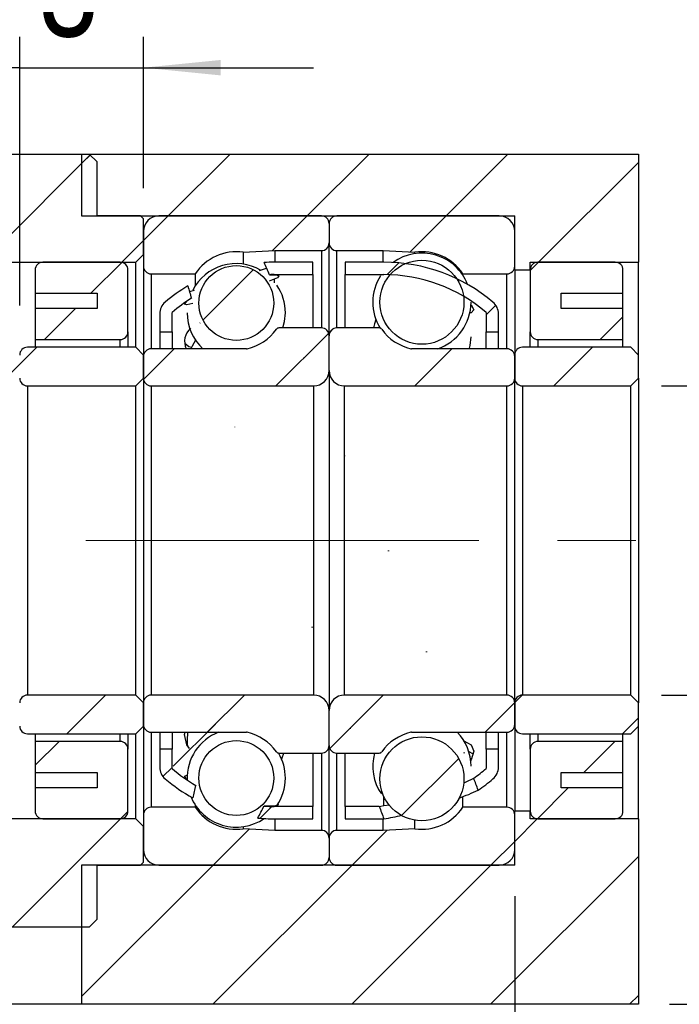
# Model space of a CAD drawing. Header units: millimetres. Extents: x 25 to 270, y 10 to 201.
# Tile 5 of 8: x 231 to 252, y 35 to 67. Entities that reach past the tile are written whole.
import ezdxf

# ---------------------------------------------------------------- set-up
doc = ezdxf.new("R2010")
doc.units = ezdxf.units.MM
doc.linetypes.add('CENTERX2', pattern=[20.32, 12.7, -2.54, 2.54, -2.54])
doc.layers.add('FORMAT', color=7, linetype='Continuous')
doc.styles.add('SLDTEXTSTYLE0', font='TXT', dxfattribs={"width": 0.75})
doc.dimstyles.new('SLDDIMSTYLE3', dxfattribs={"dimtxt": 3.5, "dimasz": 2.5, "dimexe": 0, "dimexo": 0.0625, "dimgap": 0.875, "dimtad": 1, "dimlfac": 2, "dimrnd": 1e-09, "dimzin": 12, "dimdsep": 46, "dimtxsty": 'SLDTEXTSTYLE0', "dimsah": 1, "dimcen": 0.09, "dimadec": 0, "dimazin": 3, "dimtfac": 1, "dimtofl": 0, "dimtmove": 0, "dimatfit": 3, "dimfxl": 0, "dimfrac": 2, "dimtolj": 1, "dimtzin": 12, "dimarcsym": 0})
doc.dimstyles.new('SLDDIMSTYLE5', dxfattribs={"dimtxt": 3.5, "dimasz": 2.5, "dimexe": 0, "dimexo": 0.0625, "dimgap": 0.875, "dimtad": 1, "dimlfac": 2, "dimrnd": 1e-09, "dimzin": 12, "dimdsep": 46, "dimtxsty": 'SLDTEXTSTYLE0', "dimsah": 1, "dimcen": 0.09, "dimadec": 0, "dimazin": 3, "dimtfac": 1, "dimtmove": 0, "dimatfit": 0, "dimfxl": 0, "dimfrac": 2, "dimtolj": 1, "dimtzin": 12, "dimarcsym": 0})
doc.dimstyles.new('SLDDIMSTYLE7', dxfattribs={"dimtxt": 3.5, "dimasz": 2.5, "dimexe": 0, "dimexo": 0.0625, "dimgap": 0.875, "dimtad": 1, "dimlfac": 2, "dimrnd": 1e-09, "dimzin": 12, "dimdsep": 46, "dimtxsty": 'SLDTEXTSTYLE0', "dimsah": 1, "dimcen": 0.09, "dimadec": 0, "dimazin": 3, "dimtol": 1, "dimtp": 0.02, "dimtm": 0.02, "dimtfac": 1, "dimtmove": 0, "dimatfit": 0, "dimfxl": 0, "dimfrac": 2, "dimtolj": 1, "dimarcsym": 0})

# ---------------------------------------------------------------- blocks, each defined once
blk = doc.blocks.new('_D_14')
at = {"layer": 'FORMAT', "color": 7}
for p, q in [((231.074, 57.86), (231.074, 66.552)), ((235.074, 61.66), (235.074, 66.552)), ((231.074, 65.552), (225.574, 65.552)), ((231.074, 65.552), (235.074, 65.552)), ((235.074, 65.552), (240.574, 65.552))]:
    blk.add_line(p, q, dxfattribs=at)
for points in [[(231.074, 65.552), (228.574, 65.802), (228.574, 65.302)], [(235.074, 65.552), (237.574, 65.302), (237.574, 65.802)]]:
    blk.add_solid(points, dxfattribs=at)
at = {"layer": 'FORMAT', "color": 7, "insert": (231.671, 70.064), "char_height": 3.5, "attachment_point": 1, "style": 'SLDTEXTSTYLE0'}
blk.add_mtext('8', dxfattribs=at)
blk = doc.blocks.new('_D_15')
at = {"layer": 'FORMAT', "color": 7}
for p, q in [((247.074, 38.76), (247.074, 28.858)), ((251.074, 34.26), (251.074, 28.858)), ((247.074, 29.858), (241.574, 29.858)), ((247.074, 29.858), (251.074, 29.858)), ((251.074, 29.858), (255.59, 29.858))]:
    blk.add_line(p, q, dxfattribs=at)
for points in [[(247.074, 29.858), (244.574, 30.108), (244.574, 29.608)], [(251.074, 29.858), (253.574, 29.608), (253.574, 30.108)]]:
    blk.add_solid(points, dxfattribs=at)
at = {"layer": 'FORMAT', "color": 7, "insert": (253.003, 34.37), "char_height": 3.5, "attachment_point": 1, "style": 'SLDTEXTSTYLE0'}
blk.add_mtext('8', dxfattribs=at)
blk = doc.blocks.new('_D_16')
at = {"layer": 'FORMAT', "color": 7}
for p, q in [((225.574, 40.76), (225.574, 28.858)), ((247.074, 38.76), (247.074, 28.858)), ((225.574, 29.858), (247.074, 29.858))]:
    blk.add_line(p, q, dxfattribs=at)
for points in [[(225.574, 29.858), (228.074, 29.608), (228.074, 30.108)], [(247.074, 29.858), (244.574, 30.108), (244.574, 29.608)]]:
    blk.add_solid(points, dxfattribs=at)
at = {"layer": 'FORMAT', "color": 7, "char_height": 3.5, "attachment_point": 1, "style": 'SLDTEXTSTYLE0'}
for s, insert in [('(', (230.941, 34.37)), (')', (237.834, 34.37)), ('43', (232.662, 34.37))]:
    blk.add_mtext(s, dxfattribs=dict(at, insert=insert))
blk = doc.blocks.new('_D_18')
at = {"layer": 'FORMAT', "color": 7}
for p, q in [((257.864, 55.26), (257.864, 66.478)), ((251.824, 55.26), (258.864, 55.26)), ((257.864, 55.26), (257.864, 45.26)), ((251.824, 45.26), (258.864, 45.26))]:
    blk.add_line(p, q, dxfattribs=at)
for points in [[(257.864, 55.26), (257.614, 52.76), (258.114, 52.76)], [(257.864, 45.26), (258.114, 47.76), (257.614, 47.76)]]:
    blk.add_solid(points, dxfattribs=at)
at = {"layer": 'FORMAT', "color": 7, "char_height": 3.5, "attachment_point": 1, "rotation": 90, "style": 'SLDTEXTSTYLE0'}
for s, insert in [('20', (253.299, 61.305)), ('%%c', (253.352, 56.027))]:
    blk.add_mtext(s, dxfattribs=dict(at, insert=insert))
blk = doc.blocks.new('_D_19')
at = {"layer": 'FORMAT', "color": 7}
for p, q in [((264.987, 50.26), (264.987, 55.76)), ((252.894, 50.26), (265.987, 50.26)), ((264.987, 50.26), (264.987, 35.26)), ((252.074, 35.26), (265.987, 35.26)), ((264.987, 35.26), (264.987, 29.76))]:
    blk.add_line(p, q, dxfattribs=at)
for points in [[(264.987, 50.26), (265.237, 52.76), (264.737, 52.76)], [(264.987, 35.26), (264.737, 32.76), (265.237, 32.76)]]:
    blk.add_solid(points, dxfattribs=at)
at = {"layer": 'FORMAT', "color": 7, "char_height": 3.5, "attachment_point": 1, "rotation": 90, "style": 'SLDTEXTSTYLE0'}
for s, insert in [('±0.02', (260.475, 39.278)), ('30', (260.475, 32.794))]:
    blk.add_mtext(s, dxfattribs=dict(at, insert=insert))

msp = doc.modelspace()

# ---------------------------------------------------------------- hatches: boundary and pattern name
at = {"layer": 'FORMAT', "linetype": 'Continuous', "lineweight": 18}
h = msp.add_hatch(dxfattribs=at)
h.set_pattern_fill('ANSI31', color=256, style=0)
h.paths.add_polyline_path([(230.22432356, 62.75974621), (229.97432356, 62.50974621), (229.97432356, 59.50974621), (230.22432356, 59.25974621), (234.82432356, 59.25974621), (235.07432356, 59.50974621), (235.07432356, 60.65974621), (234.97432356, 60.75974621), (233.57432356, 60.75974621), (233.57432356, 62.50974621), (233.32432356, 62.75974621)], flags=0)
h = msp.add_hatch(dxfattribs=at)
h.set_pattern_fill('ANSI31', color=256, style=0)
h.paths.add_polyline_path([(251.07432356, 62.75974621), (233.07432356, 62.75974621), (233.07432356, 60.75974621), (247.07432356, 60.75974621), (247.07432356, 59.00974621), (247.57432356, 59.00974621), (247.57432356, 59.25974621), (251.07432356, 59.25974621)], flags=0)
h = msp.add_hatch(dxfattribs=at)
h.set_pattern_fill('ANSI31', color=256, style=0)
edge = h.paths.add_edge_path(flags=0)
edge.add_line((241.07432356, 59.88474621), (241.07432356, 60.50974621))
edge.add_arc((240.82432356, 60.50974621), 0.25, 0, 90)
edge.add_line((240.82432356, 60.75974621), (235.57432356, 60.75974621))
edge.add_arc((235.57432356, 60.25974621), 0.5, 90, 180)
edge.add_line((235.07432356, 60.25974621), (235.07432356, 59.13474621))
edge.add_arc((235.32432356, 59.13474621), 0.25, 180, 270)
edge.add_line((235.32432356, 58.88474621), (236.74973636, 58.88474621))
edge.add_arc((238.07432356, 58.00974621), 1.5875, 81.816129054, 146.551920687, ccw=False)
edge.add_line((238.30030467, 59.58107966), (239.32432356, 59.63474621))
edge.add_line((239.32432356, 59.63474621), (240.82432356, 59.63474621))
edge.add_arc((240.82432356, 59.88474621), 0.25, 270, 360)
h = msp.add_hatch(dxfattribs=at)
h.set_pattern_fill('ANSI31', color=256, style=0)
edge = h.paths.add_edge_path(flags=0)
edge.add_line((246.57432356, 60.75974621), (241.32432356, 60.75974621))
edge.add_arc((241.32432356, 60.50974621), 0.25, 90, 180)
edge.add_line((241.07432356, 60.50974621), (241.07432356, 59.88474621))
edge.add_arc((241.32432356, 59.88474621), 0.25, 180, 270)
edge.add_line((241.32432356, 59.63474621), (242.82432356, 59.63474621))
edge.add_line((242.82432356, 59.63474621), (243.84834246, 59.58107966))
edge.add_arc((244.07432356, 58.00974621), 1.5875, 33.448079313, 98.183870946, ccw=False)
edge.add_line((245.39891076, 58.88474621), (246.82432356, 58.88474621))
edge.add_arc((246.82432356, 59.13474621), 0.25, 270, 360)
edge.add_line((247.07432356, 59.13474621), (247.07432356, 60.25974621))
edge.add_arc((246.57432356, 60.25974621), 0.5, 0, 90)
h = msp.add_hatch(dxfattribs=at)
h.set_pattern_fill('ANSI31', color=256, style=0)
edge = h.paths.add_edge_path(flags=0)
edge.add_line((231.57432356, 58.25974621), (233.57432356, 58.25974621))
edge.add_line((233.57432356, 58.25974621), (233.57432356, 57.75974621))
edge.add_line((233.57432356, 57.75974621), (231.57432356, 57.75974621))
edge.add_line((231.57432356, 57.75974621), (231.57432356, 56.75974621))
edge.add_line((231.57432356, 56.75974621), (234.32432356, 56.75974621))
edge.add_arc((234.32432356, 57.00974621), 0.25, 270, 360)
edge.add_line((234.57432356, 57.00974621), (234.57432356, 59.00974621))
edge.add_arc((234.32432356, 59.00974621), 0.25, 0, 90)
edge.add_line((234.32432356, 59.25974621), (231.82432356, 59.25974621))
edge.add_arc((231.82432356, 59.00974621), 0.25, 90, 180)
edge.add_line((231.57432356, 59.00974621), (231.57432356, 58.25974621))
h = msp.add_hatch(dxfattribs=at)
h.set_pattern_fill('ANSI31', color=256, style=0)
edge = h.paths.add_edge_path(flags=0)
edge.add_arc((239.29932356, 53.80234825), 5.05739796, 90, 91.675552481, ccw=False)
edge.add_line((239.29932356, 58.85974621), (240.54932356, 58.85974621))
edge.add_line((240.54932356, 58.85974621), (240.54932356, 59.25974621))
edge.add_line((240.54932356, 59.25974621), (239.29932356, 59.25974621))
edge.add_arc((239.29932356, 53.80234825), 5.45739796, 90, 93.442781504)
edge.add_ellipse((240.97192983, 50.25974621), major_axis=(-5.51160755, 14.65456642), ratio=0.10155357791, start_angle=303.705636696, end_angle=305.621159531, ccw=False)
h = msp.add_hatch(dxfattribs=at)
h.set_pattern_fill('ANSI31', color=256, style=0)
edge = h.paths.add_edge_path(flags=0)
edge.add_line((241.59932356, 59.25974621), (241.59932356, 58.85974621))
edge.add_line((241.59932356, 58.85974621), (242.84932356, 58.85974621))
edge.add_arc((242.84932356, 53.80234825), 5.05739796, 49.268927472, 90, ccw=False)
edge.add_line((246.14932356, 57.63474621), (246.14932356, 57.00974621))
edge.add_line((246.14932356, 57.00974621), (246.54932356, 57.00974621))
edge.add_line((246.54932356, 57.00974621), (246.54932356, 57.58861218))
edge.add_arc((246.04932356, 57.58861218), 0.5, 0, 49.796831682)
edge.add_arc((242.84932356, 53.80234825), 5.45739796, 49.796831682, 90)
edge.add_line((242.84932356, 59.25974621), (241.59932356, 59.25974621))
h = msp.add_hatch(dxfattribs=at)
h.set_pattern_fill('ANSI31', color=256, style=0)
edge = h.paths.add_edge_path(flags=0)
edge.add_arc((244.07432356, 57.96602652), 1.35809148, 0, 360)
h = msp.add_hatch(dxfattribs=at)
h.set_pattern_fill('ANSI31', color=256, style=0)
edge = h.paths.add_edge_path(flags=0)
edge.add_line((250.57432356, 57.75974621), (248.57432356, 57.75974621))
edge.add_line((248.57432356, 57.75974621), (248.57432356, 58.25974621))
edge.add_line((248.57432356, 58.25974621), (250.57432356, 58.25974621))
edge.add_line((250.57432356, 58.25974621), (250.57432356, 59.00974621))
edge.add_arc((250.32432356, 59.00974621), 0.25, 360, 450)
edge.add_line((250.32432356, 59.25974621), (247.82432356, 59.25974621))
edge.add_arc((247.82432356, 59.00974621), 0.25, 90, 180)
edge.add_line((247.57432356, 59.00974621), (247.57432356, 57.00974621))
edge.add_arc((247.82432356, 57.00974621), 0.25, 180, 270)
edge.add_line((247.82432356, 56.75974621), (250.57432356, 56.75974621))
edge.add_line((250.57432356, 56.75974621), (250.57432356, 57.75974621))
h = msp.add_hatch(dxfattribs=at)
h.set_pattern_fill('ANSI31', color=256, style=0)
h.paths.add_polyline_path([(230.47432356, 55.00974621), (231.07432356, 55.60974621), (231.07432356, 56.85974621), (230.92432356, 57.00974621), (230.57432356, 57.00974621), (230.57432356, 58.75974621), (230.32432356, 59.00974621), (228.54462793, 59.00974621), (228.42432356, 58.87318952), (228.42432356, 55.00974621)], flags=0)
h = msp.add_hatch(dxfattribs=at)
h.set_pattern_fill('ANSI31', color=256, style=0)
edge = h.paths.add_edge_path(flags=0)
edge.add_arc((238.07432356, 57.94127366), 1.20976038, 0, 360)
h = msp.add_hatch(dxfattribs=at)
h.set_pattern_fill('ANSI31', color=256, style=0)
edge = h.paths.add_edge_path(flags=0)
edge.add_ellipse((240.97192983, 50.25974621), major_axis=(-5.51160755, 14.65456642), ratio=0.10155357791, start_angle=53.665936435, end_angle=55.51923755, ccw=False)
edge.add_arc((239.29932356, 53.80234825), 5.45739796, 120.768643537, 130.203168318)
edge.add_arc((236.09932356, 57.58861218), 0.5, 130.203168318, 180)
edge.add_line((235.59932356, 57.58861218), (235.59932356, 57.00974621))
edge.add_line((235.59932356, 57.00974621), (235.99932356, 57.00974621))
edge.add_line((235.99932356, 57.00974621), (235.99932356, 57.63474621))
edge.add_arc((239.29932356, 53.80234825), 5.05739796, 121.925644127, 130.731072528, ccw=False)
h = msp.add_hatch(dxfattribs=at)
h.set_pattern_fill('ANSI31', color=256, style=0)
edge = h.paths.add_edge_path(flags=0)
edge.add_line((235.07432356, 56.20974621), (235.07432356, 55.50974621))
edge.add_arc((235.32432356, 55.50974621), 0.25, 180, 270)
edge.add_line((235.32432356, 55.25974621), (240.57432356, 55.25974621))
edge.add_arc((240.57432356, 55.75974621), 0.5, 270, 360)
edge.add_line((241.07432356, 55.75974621), (241.07432356, 56.88474621))
edge.add_arc((240.82432356, 56.88474621), 0.25, 0, 90)
edge.add_line((240.82432356, 57.13474621), (239.45165114, 57.13474621))
edge.add_arc((239.45165114, 57.03474621), 0.1, 90, 144.705605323)
edge.add_arc((238.07432356, 58.00974621), 1.5875, 282.89262666, 324.705605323, ccw=False)
edge.add_arc((238.40622152, 56.55974621), 0.1, 270, 282.89262666, ccw=False)
edge.add_line((238.40622152, 56.45974621), (235.32432356, 56.45974621))
edge.add_arc((235.32432356, 56.20974621), 0.25, 90, 180)
h = msp.add_hatch(dxfattribs=at)
h.set_pattern_fill('ANSI31', color=256, style=0)
edge = h.paths.add_edge_path(flags=0)
edge.add_line((241.57432356, 55.25974621), (246.82432356, 55.25974621))
edge.add_arc((246.82432356, 55.50974621), 0.25, 270, 360)
edge.add_line((247.07432356, 55.50974621), (247.07432356, 56.20974621))
edge.add_arc((246.82432356, 56.20974621), 0.25, 0, 90)
edge.add_line((246.82432356, 56.45974621), (243.74242561, 56.45974621))
edge.add_arc((243.74242561, 56.55974621), 0.1, 257.10737334, 270, ccw=False)
edge.add_arc((244.07432356, 58.00974621), 1.5875, 215.294394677, 257.10737334, ccw=False)
edge.add_arc((242.69699599, 57.03474621), 0.1, 35.294394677, 90)
edge.add_line((242.69699599, 57.13474621), (241.32432356, 57.13474621))
edge.add_arc((241.32432356, 56.88474621), 0.25, 90, 180)
edge.add_line((241.07432356, 56.88474621), (241.07432356, 55.75974621))
edge.add_arc((241.57432356, 55.75974621), 0.5, 180, 270)
h = msp.add_hatch(dxfattribs=at)
h.set_pattern_fill('ANSI31', color=256, style=0)
edge = h.paths.add_edge_path(flags=0)
edge.add_line((234.82432356, 55.25974621), (235.07432356, 55.50974621))
edge.add_line((235.07432356, 55.50974621), (235.07432356, 56.25974621))
edge.add_line((235.07432356, 56.25974621), (234.82432356, 56.50974621))
edge.add_line((234.82432356, 56.50974621), (231.32432356, 56.50974621))
edge.add_arc((231.32432356, 56.25974621), 0.25, 90, 180)
edge.add_line((231.07432356, 56.25974621), (231.07432356, 55.50974621))
edge.add_arc((231.32432356, 55.50974621), 0.25, 180, 270)
edge.add_line((231.32432356, 55.25974621), (234.82432356, 55.25974621))
h = msp.add_hatch(dxfattribs=at)
h.set_pattern_fill('ANSI31', color=256, style=0)
edge = h.paths.add_edge_path(flags=0)
edge.add_line((250.82432356, 55.25974621), (251.07432356, 55.50974621))
edge.add_line((251.07432356, 55.50974621), (251.07432356, 56.25974621))
edge.add_line((251.07432356, 56.25974621), (250.82432356, 56.50974621))
edge.add_line((250.82432356, 56.50974621), (247.32432356, 56.50974621))
edge.add_arc((247.32432356, 56.25974621), 0.25, 90, 180)
edge.add_line((247.07432356, 56.25974621), (247.07432356, 55.50974621))
edge.add_arc((247.32432356, 55.50974621), 0.25, 180, 270)
edge.add_line((247.32432356, 55.25974621), (250.82432356, 55.25974621))
h = msp.add_hatch(dxfattribs=at)
h.set_pattern_fill('ANSI31', color=256, style=0)
edge = h.paths.add_edge_path(flags=0)
edge.add_ellipse((241.1767173, 50.25974621), major_axis=(220.16732815, -588.86212153), ratio=0.002529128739, start_angle=89.16031539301, end_angle=89.19787754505, ccw=False)
edge.add_arc((242.84932356, 46.71714417), 5.45739796, 303.889869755, 310.203168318)
edge.add_arc((246.04932356, 42.93088025), 0.5, 310.203168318, 360)
edge.add_line((246.54932356, 42.93088025), (246.54932356, 43.50974621))
edge.add_line((246.54932356, 43.50974621), (246.14932356, 43.50974621))
edge.add_line((246.14932356, 43.50974621), (246.14932356, 42.88474621))
edge.add_arc((242.84932356, 46.71714417), 5.05739796, 304.971273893, 310.731072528, ccw=False)
h = msp.add_hatch(dxfattribs=at)
h.set_pattern_fill('ANSI31', color=256, style=0)
edge = h.paths.add_edge_path(flags=0)
edge.add_ellipse((241.1767173, 50.25974621), major_axis=(220.16732815, -588.86212153), ratio=0.002529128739, start_angle=270.78262278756, end_angle=270.82154677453, ccw=False)
edge.add_line((242.69479597, 41.65974621), (241.59932356, 41.65974621))
edge.add_line((241.59932356, 41.65974621), (241.59932356, 41.25974621))
edge.add_line((241.59932356, 41.25974621), (242.84436653, 41.25974621))
h = msp.add_hatch(dxfattribs=at)
h.set_pattern_fill('ANSI31', color=256, style=0)
edge = h.paths.add_edge_path(flags=0)
edge.add_arc((236.09932356, 42.93088025), 0.5, 180, 229.796831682)
edge.add_arc((239.29932356, 46.71714417), 5.45739796, 229.796831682, 241.149539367)
edge.add_ellipse((240.97192983, 50.25974621), major_axis=(-4.51701477, -11.97456444), ratio=0.12423633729, start_angle=314.022579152, end_angle=316.651787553, ccw=False)
edge.add_arc((239.29932356, 46.71714417), 5.05739796, 229.268927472, 239.901912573, ccw=False)
edge.add_line((235.99932356, 42.88474621), (235.99932356, 43.50974621))
edge.add_line((235.99932356, 43.50974621), (235.59932356, 43.50974621))
edge.add_line((235.59932356, 43.50974621), (235.59932356, 42.93088025))
h = msp.add_hatch(dxfattribs=at)
h.set_pattern_fill('ANSI31', color=256, style=0)
edge = h.paths.add_edge_path(flags=0)
edge.add_line((240.54932356, 41.25974621), (240.54932356, 41.65974621))
edge.add_line((240.54932356, 41.65974621), (239.29932356, 41.65974621))
edge.add_arc((239.29932356, 46.71714417), 5.05739796, 266.299926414, 270, ccw=False)
edge.add_ellipse((240.97192983, 50.25974621), major_axis=(-4.51701477, -11.97456444), ratio=0.12423633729, start_angle=44.210828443, end_angle=46.915064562, ccw=False)
edge.add_arc((239.29932356, 46.71714417), 5.45739796, 264.450757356, 270)
edge.add_line((239.29932356, 41.25974621), (240.54932356, 41.25974621))
h = msp.add_hatch(dxfattribs=at)
h.set_pattern_fill('ANSI31', color=256, style=0)
h.paths.add_polyline_path([(230.92432356, 43.50974621), (231.07432356, 43.65974621), (231.07432356, 44.90974621), (230.47432356, 45.50974621), (226.17432356, 45.50974621), (225.57432356, 44.90974621), (225.57432356, 41.75974621), (225.82432356, 41.50974621), (230.32432356, 41.50974621), (230.57432356, 41.75974621), (230.57432356, 43.50974621)], flags=0)
h = msp.add_hatch(dxfattribs=at)
h.set_pattern_fill('ANSI31', color=256, style=0)
edge = h.paths.add_edge_path(flags=0)
edge.add_line((235.07432356, 45.00974621), (234.82432356, 45.25974621))
edge.add_line((234.82432356, 45.25974621), (231.32432356, 45.25974621))
edge.add_arc((231.32432356, 45.00974621), 0.25, 90, 180)
edge.add_line((231.07432356, 45.00974621), (231.07432356, 44.25974621))
edge.add_arc((231.32432356, 44.25974621), 0.25, 180, 270)
edge.add_line((231.32432356, 44.00974621), (234.82432356, 44.00974621))
edge.add_line((234.82432356, 44.00974621), (235.07432356, 44.25974621))
edge.add_line((235.07432356, 44.25974621), (235.07432356, 45.00974621))
h = msp.add_hatch(dxfattribs=at)
h.set_pattern_fill('ANSI31', color=256, style=0)
edge = h.paths.add_edge_path(flags=0)
edge.add_line((240.57432356, 45.25974621), (235.32432356, 45.25974621))
edge.add_arc((235.32432356, 45.00974621), 0.25, 90, 180)
edge.add_line((235.07432356, 45.00974621), (235.07432356, 44.30974621))
edge.add_arc((235.32432356, 44.30974621), 0.25, 180, 270)
edge.add_line((235.32432356, 44.05974621), (238.40622152, 44.05974621))
edge.add_arc((238.40622152, 43.95974621), 0.1, 77.10737334, 90, ccw=False)
edge.add_arc((238.07432356, 42.50974621), 1.5875, 35.294394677, 77.10737334, ccw=False)
edge.add_arc((239.45165114, 43.48474621), 0.1, 215.294394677, 270)
edge.add_line((239.45165114, 43.38474621), (240.82432356, 43.38474621))
edge.add_arc((240.82432356, 43.63474621), 0.25, 270, 360)
edge.add_line((241.07432356, 43.63474621), (241.07432356, 44.75974621))
edge.add_arc((240.57432356, 44.75974621), 0.5, 360, 450)
h = msp.add_hatch(dxfattribs=at)
h.set_pattern_fill('ANSI31', color=256, style=0)
edge = h.paths.add_edge_path(flags=0)
edge.add_line((247.07432356, 44.30974621), (247.07432356, 45.00974621))
edge.add_arc((246.82432356, 45.00974621), 0.25, 0, 90)
edge.add_line((246.82432356, 45.25974621), (241.57432356, 45.25974621))
edge.add_arc((241.57432356, 44.75974621), 0.5, 90, 180)
edge.add_line((241.07432356, 44.75974621), (241.07432356, 43.63474621))
edge.add_arc((241.32432356, 43.63474621), 0.25, 180, 270)
edge.add_line((241.32432356, 43.38474621), (242.69699599, 43.38474621))
edge.add_arc((242.69699599, 43.48474621), 0.1, 270, 324.705605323)
edge.add_arc((244.07432356, 42.50974621), 1.5875, 102.89262666, 144.705605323, ccw=False)
edge.add_arc((243.74242561, 43.95974621), 0.1, 90, 102.89262666, ccw=False)
edge.add_line((243.74242561, 44.05974621), (246.82432356, 44.05974621))
edge.add_arc((246.82432356, 44.30974621), 0.25, 270, 360)
h = msp.add_hatch(dxfattribs=at)
h.set_pattern_fill('ANSI31', color=256, style=0)
edge = h.paths.add_edge_path(flags=0)
edge.add_line((251.07432356, 45.00974621), (250.82432356, 45.25974621))
edge.add_line((250.82432356, 45.25974621), (247.32432356, 45.25974621))
edge.add_arc((247.32432356, 45.00974621), 0.25, 90, 180)
edge.add_line((247.07432356, 45.00974621), (247.07432356, 44.25974621))
edge.add_arc((247.32432356, 44.25974621), 0.25, 180, 270)
edge.add_line((247.32432356, 44.00974621), (250.82432356, 44.00974621))
edge.add_line((250.82432356, 44.00974621), (251.07432356, 44.25974621))
edge.add_line((251.07432356, 44.25974621), (251.07432356, 45.00974621))
h = msp.add_hatch(dxfattribs=at)
h.set_pattern_fill('ANSI31', color=256, style=0)
edge = h.paths.add_edge_path(flags=0)
edge.add_line((231.57432356, 42.75974621), (233.57432356, 42.75974621))
edge.add_line((233.57432356, 42.75974621), (233.57432356, 42.25974621))
edge.add_line((233.57432356, 42.25974621), (231.57432356, 42.25974621))
edge.add_line((231.57432356, 42.25974621), (231.57432356, 41.50974621))
edge.add_arc((231.82432356, 41.50974621), 0.25, 180, 270)
edge.add_line((231.82432356, 41.25974621), (234.32432356, 41.25974621))
edge.add_arc((234.32432356, 41.50974621), 0.25, 270, 360)
edge.add_line((234.57432356, 41.50974621), (234.57432356, 43.50974621))
edge.add_arc((234.32432356, 43.50974621), 0.25, 0, 90)
edge.add_line((234.32432356, 43.75974621), (231.57432356, 43.75974621))
edge.add_line((231.57432356, 43.75974621), (231.57432356, 42.75974621))
h = msp.add_hatch(dxfattribs=at)
h.set_pattern_fill('ANSI31', color=256, style=0)
edge = h.paths.add_edge_path(flags=0)
edge.add_arc((238.07432356, 42.57821877), 1.20976038, 0, 360)
h = msp.add_hatch(dxfattribs=at)
h.set_pattern_fill('ANSI31', color=256, style=0)
edge = h.paths.add_edge_path(flags=0)
edge.add_arc((244.07432356, 42.5534659), 1.35809148, 0, 360)
h = msp.add_hatch(dxfattribs=at)
h.set_pattern_fill('ANSI31', color=256, style=0)
edge = h.paths.add_edge_path(flags=0)
edge.add_line((250.57432356, 42.25974621), (248.57432356, 42.25974621))
edge.add_line((248.57432356, 42.25974621), (248.57432356, 42.75974621))
edge.add_line((248.57432356, 42.75974621), (250.57432356, 42.75974621))
edge.add_line((250.57432356, 42.75974621), (250.57432356, 43.75974621))
edge.add_line((250.57432356, 43.75974621), (247.82432356, 43.75974621))
edge.add_arc((247.82432356, 43.50974621), 0.25, 90, 180)
edge.add_line((247.57432356, 43.50974621), (247.57432356, 41.50974621))
edge.add_arc((247.82432356, 41.50974621), 0.25, 180, 270)
edge.add_line((247.82432356, 41.25974621), (250.32432356, 41.25974621))
edge.add_arc((250.32432356, 41.50974621), 0.25, 270, 360)
edge.add_line((250.57432356, 41.50974621), (250.57432356, 42.25974621))
h = msp.add_hatch(dxfattribs=at)
h.set_pattern_fill('ANSI31', color=256, style=0)
h.paths.add_polyline_path([(233.07432356, 35.25974621), (251.07432356, 35.25974621), (251.07432356, 41.25974621), (247.57432356, 41.25974621), (247.57432356, 41.50974621), (247.07432356, 41.50974621), (247.07432356, 39.75974621), (233.07432356, 39.75974621)], flags=0)
h = msp.add_hatch(dxfattribs=at)
h.set_pattern_fill('ANSI31', color=256, style=0)
edge = h.paths.add_edge_path(flags=0)
edge.add_line((235.57432356, 39.75974621), (240.82432356, 39.75974621))
edge.add_arc((240.82432356, 40.00974621), 0.25, 270, 360)
edge.add_line((241.07432356, 40.00974621), (241.07432356, 40.63474621))
edge.add_arc((240.82432356, 40.63474621), 0.25, 360, 450)
edge.add_line((240.82432356, 40.88474621), (239.32432356, 40.88474621))
edge.add_line((239.32432356, 40.88474621), (238.30030467, 40.93841277))
edge.add_arc((238.07432356, 42.50974621), 1.5875, 213.448079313, 278.183870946, ccw=False)
edge.add_line((236.74973636, 41.63474621), (235.32432356, 41.63474621))
edge.add_arc((235.32432356, 41.38474621), 0.25, 90, 180)
edge.add_line((235.07432356, 41.38474621), (235.07432356, 40.25974621))
edge.add_arc((235.57432356, 40.25974621), 0.5, 180, 270)
h = msp.add_hatch(dxfattribs=at)
h.set_pattern_fill('ANSI31', color=256, style=0)
edge = h.paths.add_edge_path(flags=0)
edge.add_line((241.07432356, 40.63474621), (241.07432356, 40.00974621))
edge.add_arc((241.32432356, 40.00974621), 0.25, 180, 270)
edge.add_line((241.32432356, 39.75974621), (246.57432356, 39.75974621))
edge.add_arc((246.57432356, 40.25974621), 0.5, 270, 360)
edge.add_line((247.07432356, 40.25974621), (247.07432356, 41.38474621))
edge.add_arc((246.82432356, 41.38474621), 0.25, 0, 90)
edge.add_line((246.82432356, 41.63474621), (245.39891076, 41.63474621))
edge.add_arc((244.07432356, 42.50974621), 1.5875, 261.816129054, 326.551920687, ccw=False)
edge.add_line((243.84834246, 40.93841277), (242.82432356, 40.88474621))
edge.add_line((242.82432356, 40.88474621), (241.32432356, 40.88474621))
edge.add_arc((241.32432356, 40.63474621), 0.25, 90, 180)
h = msp.add_hatch(dxfattribs=at)
h.set_pattern_fill('ANSI31', color=256, style=0)
h.paths.add_polyline_path([(230.22432356, 41.25974621), (229.97432356, 41.00974621), (229.97432356, 38.00974621), (230.22432356, 37.75974621), (233.32432356, 37.75974621), (233.57432356, 38.00974621), (233.57432356, 39.75974621), (234.97432356, 39.75974621), (235.07432356, 39.85974621), (235.07432356, 41.00974621), (234.82432356, 41.25974621)], flags=0)

# ---------------------------------------------------------------- linework, layer by layer
at = {"color": 7, "linetype": 'Continuous', "lineweight": 25}
for p, q in [((230.22432315, 62.7597464), (233.32432347, 62.7597464)), ((233.0743239, 62.7597464), (233.0743239, 60.75974607)), ((233.0743239, 62.7597464), (251.07432359, 62.7597464)), ((233.32432347, 62.7597464), (233.57432398, 62.50974589)), ((251.07432359, 62.7597464), (251.07432359, 59.25974583)), ((233.57432398, 60.75974607), (233.57432398, 62.50974589)), ((233.0743239, 60.75974607), (247.07432352, 60.75974607)), ((234.97432347, 60.75974607), (233.57432398, 60.75974607)), ((234.97432347, 60.75974607), (235.0743233, 60.65974624)), ((235.0743233, 59.50974633), (235.0743233, 60.65974624)), ((240.82432377, 60.75974607), (235.57432338, 60.75974607)), ((241.07432335, 60.5097465), (241.07432335, 59.88474616)), ((246.57432355, 60.75974607), (241.32432339, 60.75974607)), ((247.07432352, 59.00974625), (247.07432352, 60.75974607)), ((235.0743233, 60.25974599), (235.0743233, 59.1347465)), ((247.07432352, 59.1347465), (247.07432352, 60.25974599)), ((241.07432335, 56.88474614), (241.07432335, 59.88474616)), ((238.30030455, 59.58108005), (239.32432353, 59.63474659)), ((238.30030455, 59.58108005), (238.30030455, 59.19789763)), ((239.32432353, 59.63474659), (240.82432377, 59.63474659)), ((239.32432353, 59.63474659), (239.32432353, 59.26404574)), ((241.32432339, 59.63474659), (242.82432364, 59.63474659)), ((242.82432364, 59.63474659), (243.84834261, 59.58108005)), ((242.82432364, 59.25974583), (242.82432364, 59.63474659)), ((243.84834261, 59.53736005), (243.84834261, 59.58108005)), ((230.22432315, 59.25974583), (234.82432372, 59.25974583)), ((234.32432364, 59.25974583), (231.82432416, 59.25974583)), ((235.0743233, 59.50974633), (234.82432372, 59.25974583)), ((234.82432372, 56.50974631), (234.82432372, 59.25974583)), ((240.54932377, 59.25974583), (239.2993231, 59.25974583)), ((240.54932377, 58.85974651), (240.54932377, 59.25974583)), ((242.84932359, 59.25974583), (241.59932339, 59.25974583)), ((241.59932339, 59.25974583), (241.59932339, 58.85974651)), ((247.57432354, 59.25974583), (251.07432359, 59.25974583)), ((247.57432354, 59.00974625), (247.57432354, 59.25974583)), ((250.32432347, 59.25974583), (247.82432355, 59.25974583)), ((251.07432359, 56.25974627), (251.07432359, 59.25974583)), ((231.57432365, 59.00974625), (231.57432365, 58.25974659)), ((234.57432321, 57.00974639), (234.57432321, 59.00974625)), ((235.0743233, 59.1347465), (235.0743233, 56.25974627)), ((238.8214112, 58.98973213), (239.05407607, 59.06998326)), ((247.07432352, 59.00974625), (247.57432354, 59.00974625)), ((247.07432352, 59.00974625), (247.07432352, 56.25974627)), ((247.57432354, 59.00974625), (247.57432354, 57.00974639)), ((250.57432351, 58.25974659), (250.57432351, 59.00974625)), ((235.3243238, 58.884746), (236.74973629, 58.884746)), ((236.74973629, 58.884746), (236.74973629, 58.5015645)), ((239.2993231, 58.70789436), (239.13239471, 58.65221896)), ((239.15144677, 58.85758397), (239.2993231, 58.85611342)), ((239.2993231, 58.85974651), (240.54932377, 58.85974651)), ((239.2993231, 58.85974651), (239.2993231, 58.85611342)), ((240.54932377, 58.85974651), (240.54932377, 57.13474618)), ((241.59932339, 58.85974651), (242.84932359, 58.85974651)), ((241.59932339, 57.13474618), (241.59932339, 58.85974651)), ((245.39891088, 58.884746), (246.82432359, 58.884746)), ((245.39891088, 58.84102692), (245.39891088, 58.884746)), ((236.56058188, 58.31204967), (236.72609559, 58.3594009)), ((231.57432365, 58.25974659), (233.57432398, 58.25974659)), ((231.57432365, 58.25974659), (231.57432365, 57.75974605)), ((233.57432398, 58.25974659), (233.57432398, 57.75974605)), ((248.57432359, 58.25974659), (250.57432351, 58.25974659)), ((248.57432359, 57.75974605), (248.57432359, 58.25974659)), ((250.57432351, 57.75974605), (250.57432351, 58.25974659)), ((231.57432365, 57.75974605), (231.57432365, 56.75974635)), ((233.57432398, 57.75974605), (231.57432365, 57.75974605)), ((250.57432351, 57.75974605), (248.57432359, 57.75974605)), ((250.57432351, 56.75974635), (250.57432351, 57.75974605)), ((235.5993238, 57.58861226), (235.5993238, 57.00974639)), ((235.99932312, 57.00974639), (235.99932312, 57.63474626)), ((246.14932357, 57.63474626), (246.14932357, 57.00974639)), ((246.54932359, 57.00974639), (246.54932359, 57.58861226)), ((234.57432321, 57.00974639), (234.57432321, 56.50974631)), ((235.5993238, 57.00974639), (235.99932312, 57.00974639)), ((235.5993238, 57.00974639), (235.5993238, 56.45974639)), ((235.99932312, 57.00974639), (235.99932312, 56.45974639)), ((240.82432377, 57.13474618), (239.45165116, 57.13474618)), ((242.69699601, 57.13474618), (241.32432339, 57.13474618)), ((246.14932357, 57.00974639), (246.54932359, 57.00974639)), ((246.14932357, 56.45974639), (246.14932357, 57.00974639)), ((246.54932359, 56.45974639), (246.54932359, 57.00974639)), ((247.57432354, 56.50974631), (247.57432354, 57.00974639)), ((231.57432365, 56.75974635), (234.32432364, 56.75974635)), ((231.57432365, 56.75974635), (231.57432365, 56.50974631)), ((236.74973629, 56.75156468), (236.74973629, 56.72776659)), ((241.07432335, 55.75974618), (241.07432335, 56.88474614)), ((247.82432355, 56.75974635), (250.57432351, 56.75974635)), ((250.57432351, 56.50974631), (250.57432351, 56.75974635)), ((234.82432372, 56.50974631), (231.32432315, 56.50974631)), ((234.82432372, 56.50974631), (235.0743233, 56.25974627)), ((238.40622108, 56.45974639), (235.3243238, 56.45974639)), ((246.82432359, 56.45974639), (243.74242562, 56.45974639)), ((245.60923774, 56.48071652), (245.62298057, 56.45974639)), ((250.82432355, 56.50974631), (247.32432356, 56.50974631)), ((250.82432355, 56.50974631), (251.07432359, 56.25974627)), ((235.0743233, 55.50974614), (235.0743233, 56.25974627)), ((235.0743233, 56.20974635), (235.0743233, 55.50974614)), ((247.07432352, 56.25974627), (247.07432352, 55.50974614)), ((247.07432352, 55.50974614), (247.07432352, 56.20974635)), ((251.07432359, 55.50974614), (251.07432359, 56.25974627)), ((241.07432335, 55.75974618), (241.07432335, 44.75974624)), ((235.0743233, 55.50974614), (234.82432372, 55.2597461)), ((235.0743233, 55.50974614), (235.0743233, 45.00974628)), ((247.07432352, 45.00974628), (247.07432352, 55.50974614)), ((251.07432359, 55.50974614), (250.82432355, 55.2597461)), ((251.07432359, 55.50974614), (251.07432359, 45.00974628)), ((231.32432315, 55.2597461), (234.82432372, 55.2597461)), ((231.32432315, 55.2597461), (231.32432315, 45.25974633)), ((234.82432372, 45.25974633), (234.82432372, 55.2597461)), ((235.3243238, 55.2597461), (240.57432373, 55.2597461)), ((235.3243238, 55.2597461), (235.3243238, 45.25974633)), ((240.57432373, 55.2597461), (240.57432373, 45.25974633)), ((241.57432343, 55.2597461), (246.82432359, 55.2597461)), ((241.57432343, 45.25974633), (241.57432343, 55.2597461)), ((246.82432359, 45.25974633), (246.82432359, 55.2597461)), ((247.32432356, 55.2597461), (250.82432355, 55.2597461)), ((247.32432356, 55.2597461), (247.32432356, 45.25974633)), ((250.82432355, 45.25974633), (250.82432355, 55.2597461)), ((234.82432372, 45.25974633), (231.32432315, 45.25974633)), ((234.82432372, 45.25974633), (235.0743233, 45.00974628)), ((240.57432373, 45.25974633), (235.3243238, 45.25974633)), ((246.82432359, 45.25974633), (241.57432343, 45.25974633)), ((250.82432355, 45.25974633), (247.32432356, 45.25974633)), ((250.82432355, 45.25974633), (251.07432359, 45.00974628)), ((235.0743233, 44.25974616), (235.0743233, 45.00974628)), ((235.0743233, 45.00974628), (235.0743233, 44.30974608)), ((247.07432352, 45.00974628), (247.07432352, 44.25974616)), ((247.07432352, 44.30974608), (247.07432352, 45.00974628)), ((251.07432359, 44.25974616), (251.07432359, 45.00974628)), ((241.07432335, 43.63474629), (241.07432335, 44.75974624)), ((231.32432315, 44.00974612), (234.82432372, 44.00974612)), ((231.57432365, 44.00974612), (231.57432365, 43.75974608)), ((234.57432321, 44.00974612), (234.57432321, 43.50974604)), ((235.0743233, 44.25974616), (234.82432372, 44.00974612)), ((234.82432372, 41.2597466), (234.82432372, 44.00974612)), ((235.0743233, 44.25974616), (235.0743233, 41.38474592)), ((235.3243238, 44.05974604), (238.40622108, 44.05974604)), ((235.5993238, 44.05974604), (235.5993238, 43.50974604)), ((235.99932312, 44.05974604), (235.99932312, 43.50974604)), ((243.74242562, 44.05974604), (246.82432359, 44.05974604)), ((246.14932357, 43.50974604), (246.14932357, 44.05974604)), ((246.54932359, 43.50974604), (246.54932359, 44.05974604)), ((247.07432352, 44.25974616), (247.07432352, 41.50974618)), ((247.32432356, 44.00974612), (250.82432355, 44.00974612)), ((247.57432354, 43.50974604), (247.57432354, 44.00974612)), ((250.57432351, 43.75974608), (250.57432351, 44.00974612)), ((251.07432359, 44.25974616), (250.82432355, 44.00974612)), ((251.07432359, 41.2597466), (251.07432359, 44.25974616)), ((231.57432365, 43.75974608), (231.57432365, 42.75974638)), ((234.32432364, 43.75974608), (231.57432365, 43.75974608)), ((241.07432335, 40.63474627), (241.07432335, 43.63474629)), ((250.57432351, 43.75974608), (247.82432355, 43.75974608)), ((250.57432351, 42.75974638), (250.57432351, 43.75974608)), ((234.57432321, 41.50974618), (234.57432321, 43.50974604)), ((235.5993238, 43.50974604), (235.5993238, 42.93088016)), ((235.99932312, 43.50974604), (235.5993238, 43.50974604)), ((235.99932312, 42.88474617), (235.99932312, 43.50974604)), ((239.45165116, 43.38474625), (240.82432377, 43.38474625)), ((240.54932377, 43.38474625), (240.54932377, 41.65974592)), ((241.32432339, 43.38474625), (242.69699601, 43.38474625)), ((241.59932339, 41.65974592), (241.59932339, 43.38474625)), ((246.14932357, 43.50974604), (246.14932357, 42.88474617)), ((246.54932359, 43.50974604), (246.14932357, 43.50974604)), ((246.54932359, 42.93088016), (246.54932359, 43.50974604)), ((247.57432354, 43.50974604), (247.57432354, 41.50974618)), ((231.57432365, 42.75974638), (233.57432398, 42.75974638)), ((231.57432365, 42.75974638), (231.57432365, 42.25974583)), ((233.57432398, 42.75974638), (233.57432398, 42.25974583)), ((248.57432359, 42.75974638), (250.57432351, 42.75974638)), ((248.57432359, 42.25974583), (248.57432359, 42.75974638)), ((250.57432351, 42.25974583), (250.57432351, 42.75974638)), ((231.57432365, 42.25974583), (231.57432365, 41.50974618)), ((233.57432398, 42.25974583), (231.57432365, 42.25974583)), ((250.57432351, 42.25974583), (248.57432359, 42.25974583)), ((250.57432351, 41.50974618), (250.57432351, 42.25974583)), ((245.39891088, 41.63474643), (245.39891088, 41.95953214)), ((236.74973629, 41.63474643), (235.3243238, 41.63474643)), ((236.74973629, 41.70321913), (236.74973629, 41.63474643)), ((239.2993231, 41.67203379), (239.2993231, 41.65974592)), ((240.54932377, 41.65974592), (239.2993231, 41.65974592)), ((240.54932377, 41.2597466), (240.54932377, 41.65974592)), ((242.69479576, 41.65974592), (241.59932339, 41.65974592)), ((241.59932339, 41.65974592), (241.59932339, 41.2597466)), ((242.84932359, 41.68513936), (243.02208672, 41.71568581)), ((246.82432359, 41.63474643), (245.39891088, 41.63474643)), ((247.07432352, 39.75974636), (247.07432352, 41.50974618)), ((247.57432354, 41.50974618), (247.07432352, 41.50974618)), ((247.57432354, 41.2597466), (247.57432354, 41.50974618)), ((234.82432372, 41.2597466), (230.22432315, 41.2597466)), ((231.82432416, 41.2597466), (234.32432364, 41.2597466)), ((234.82432372, 41.2597466), (235.0743233, 41.00974609)), ((235.0743233, 41.38474592), (235.0743233, 40.25974644)), ((239.2993231, 41.2597466), (240.54932377, 41.2597466)), ((239.32432353, 41.2597466), (239.32432353, 40.88474584)), ((241.59932339, 41.2597466), (242.84436663, 41.2597466)), ((242.82432364, 40.88474584), (242.82432364, 41.2597466)), ((242.84932359, 41.26033985), (242.84436663, 41.2597466)), ((243.84834261, 40.93841237), (243.84834261, 41.21430737)), ((247.07432352, 40.25974644), (247.07432352, 41.38474592)), ((251.07432359, 41.2597466), (247.57432354, 41.2597466)), ((247.82432355, 41.2597466), (250.32432347, 41.2597466)), ((251.07432359, 41.2597466), (251.07432359, 35.25974655)), ((235.0743233, 39.85974619), (235.0743233, 41.00974609)), ((238.30030455, 41.00688507), (238.30030455, 40.93841237)), ((239.32432353, 40.88474584), (238.30030455, 40.93841237)), ((240.82432377, 40.88474584), (239.32432353, 40.88474584)), ((242.82432364, 40.88474584), (241.32432339, 40.88474584)), ((243.84834261, 40.93841237), (242.82432364, 40.88474584)), ((241.07432335, 40.63474627), (241.07432335, 40.00974593)), ((235.0743233, 39.85974619), (234.97432347, 39.75974636)), ((233.0743239, 39.75974636), (233.0743239, 35.25974655)), ((247.07432352, 39.75974636), (233.0743239, 39.75974636)), ((233.57432398, 39.75974636), (234.97432347, 39.75974636)), ((233.57432398, 38.00974653), (233.57432398, 39.75974636)), ((235.57432338, 39.75974636), (240.82432377, 39.75974636)), ((241.32432339, 39.75974636), (246.57432355, 39.75974636)), ((233.57432398, 38.00974653), (233.32432347, 37.75974603)), ((233.32432347, 37.75974603), (230.22432315, 37.75974603)), ((233.0743239, 35.25974655), (221.07432286, 35.25974655)), ((251.07432359, 35.25974655), (233.0743239, 35.25974655))]:
    msp.add_line(p, q, dxfattribs=at)
at = {"color": 8, "linetype": 'Continuous', "lineweight": 25}
for p, q in [((240.82432377, 59.63474659), (240.82432377, 57.13474618)), ((241.32432339, 57.13474618), (241.32432339, 59.63474659)), ((235.3243238, 58.884746), (235.3243238, 56.45974639)), ((239.2993231, 58.70789436), (239.2993231, 58.59451422)), ((242.84932359, 58.85303819), (242.84932359, 58.85974651)), ((246.82432359, 56.45974639), (246.82432359, 58.884746)), ((234.32432364, 56.50974631), (234.32432364, 56.75974635)), ((247.82432355, 56.75974635), (247.82432355, 56.50974631)), ((234.32432364, 43.75974608), (234.32432364, 44.00974612)), ((235.3243238, 44.05974604), (235.3243238, 41.63474643)), ((246.82432359, 41.63474643), (246.82432359, 44.05974604)), ((247.82432355, 44.00974612), (247.82432355, 43.75974608)), ((240.82432377, 43.38474625), (240.82432377, 40.88474584)), ((241.32432339, 40.88474584), (241.32432339, 43.38474625)), ((242.84932359, 41.68513936), (242.84932359, 41.96713173))]:
    msp.add_line(p, q, dxfattribs=at)
at = {"color": 7, "linetype": 'Continuous', "lineweight": 25, "flags": 128}
for points in [[(239.2993231, 58.85611342), (239.37512345, 58.848525), (239.44813821, 58.82279535), (239.40614394, 58.75838043), (239.2993231, 58.70789436)], [(236.67137015, 57.92454218), (236.48091189, 57.8817032), (236.40047821, 57.90160557), (236.46763588, 57.97911256)], [(245.65463576, 57.89288652), (245.66773504, 57.8809805), (245.74816918, 57.71719904), (245.66588776, 57.62736832), (245.61893909, 57.62519555)], [(239.58371735, 57.13474618), (239.63631193, 57.34310539), (239.66182365, 57.62656459)], [(242.58884338, 57.40611169), (242.54403233, 57.2685302), (242.51326748, 57.13474618)], [(236.75767395, 56.73966564), (236.64403583, 56.54155703), (236.6074451, 56.45974639)], [(245.61843571, 56.47758588), (245.63631175, 56.56273763), (245.66182347, 56.84619683)], [(236.40966944, 56.64630148), (236.54459386, 56.53405988), (236.64111241, 56.51071395)], [(236.56079142, 43.53419605), (236.48091189, 43.65456763), (236.40047821, 43.98965051), (236.42167046, 44.05974604)], [(245.40517844, 43.77821793), (245.43243081, 43.77575551), (245.66773504, 43.65242186), (245.74816918, 43.44205099), (245.66588776, 43.16545424), (245.63249193, 43.12203505)], [(239.54269632, 43.18157451), (239.56059634, 43.2271227), (239.61055528, 43.38474625)], [(245.7228272, 43.35686199), (245.6040533, 43.42848069), (245.57642911, 43.43181716)], [(236.46819747, 42.55135504), (236.40047821, 42.64142511), (236.48275963, 42.67309147), (236.51346161, 42.66763765)], [(239.43047847, 41.73028709), (239.4158567, 41.69670173), (239.2993231, 41.67203379)], [(239.2993231, 41.67203379), (238.99102739, 41.66917091), (238.97295135, 41.67028849)], [(242.69479576, 41.65974592), (242.74455772, 41.66780559), (242.84932359, 41.68513936)]]:
    msp.add_lwpolyline(points, dxfattribs=at)
at = {"color": 7, "linetype": 'Continuous', "lineweight": 25}
for centre, radius in [((244.07432356, 57.96602652), 1.35809148), ((238.07432356, 57.94127366), 1.20976038), ((238.07432356, 42.57821877), 1.20976038), ((244.07432356, 42.5534659), 1.35809148)]:
    msp.add_circle(centre, radius, dxfattribs=at)
for centre, radius, start, end in [((235.57432356, 60.25974621), 0.5, 90, 180), ((240.82432356, 60.50974621), 0.25, 0, 90), ((241.32432356, 60.50974621), 0.25, 90, 180), ((246.57432356, 60.25974621), 0.5, 0, 90), ((240.82432356, 59.88474621), 0.25, 270, 0), ((241.32432356, 59.88474621), 0.25, 180, 270), ((238.07432356, 58.00974621), 1.5875, 81.816129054, 146.551920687), ((244.07432356, 57.96602652), 1.5875, 21.302277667, 125.908794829), ((244.07432356, 58.00974621), 1.5875, 33.448079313, 98.183870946), ((231.82432356, 59.00974621), 0.25, 90, 180), ((234.32432356, 59.00974621), 0.25, 0, 90), ((239.29932356, 53.80234825), 5.45739796, 90, 93.442781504), ((242.84932356, 53.80234825), 5.45739796, 49.796831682, 90), ((247.82432356, 59.00974621), 0.25, 90, 180), ((250.32432356, 59.00974621), 0.25, 360, 90), ((235.32432356, 59.13474621), 0.25, 180, 270), ((238.07432356, 57.62656457), 1.5875, 60.355319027, 152.490466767), ((246.82432356, 59.13474621), 0.25, 270, 0), ((239.29932356, 53.80234825), 5.05739796, 90, 91.675552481), ((244.07432356, 57.96602652), 1.5875, 147.440968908, 211.73666056), ((242.84932356, 53.80234825), 5.05739796, 49.268927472, 90), ((239.29932356, 53.80234825), 5.45739796, 120.768643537, 130.203168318), ((238.07432356, 57.62656457), 1.5875, 0, 34.079481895), ((236.09932356, 57.58861218), 0.5, 130.203168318, 180), ((239.29932356, 53.80234825), 5.05739796, 121.925644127, 130.731072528), ((244.07432356, 57.96602652), 1.5875, 288.406900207, 0), ((246.04932356, 57.58861218), 0.5, 0, 49.796831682), ((238.07432356, 57.62656457), 1.5875, 180.158215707, 227.307527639), ((234.32432356, 57.00974621), 0.25, 270, 0), ((236.98210426, 56.70135469), 0.57629055, 132.694159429, 204.73655445), ((238.07432356, 58.00974621), 1.5875, 282.89262666, 324.705605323), ((239.45165114, 57.03474621), 0.1, 90, 144.705605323), ((240.82432356, 56.88474621), 0.25, 0, 90), ((241.32432356, 56.88474621), 0.25, 90, 180), ((242.69699599, 57.03474621), 0.1, 35.294394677, 90), ((244.07432356, 58.00974621), 1.5875, 215.294394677, 257.10737334), ((247.82432356, 57.00974621), 0.25, 180, 270), ((231.32432356, 56.25974621), 0.25, 90, 180), ((235.32432356, 56.20974621), 0.25, 90, 180), ((238.40622152, 56.55974621), 0.1, 270, 282.89262666), ((243.74242561, 56.55974621), 0.1, 257.10737334, 270), ((246.82432356, 56.20974621), 0.25, 0, 90), ((247.32432356, 56.25974621), 0.25, 90, 180), ((240.57432356, 55.75974621), 0.5, 270, 0), ((241.57432356, 55.75974621), 0.5, 180, 270), ((231.32432356, 55.50974621), 0.25, 180, 270), ((235.32432356, 55.50974621), 0.25, 180, 270), ((246.82432356, 55.50974621), 0.25, 270, 0), ((247.32432356, 55.50974621), 0.25, 180, 270), ((231.32432356, 45.00974621), 0.25, 90, 180), ((235.32432356, 45.00974621), 0.25, 90, 180), ((240.57432356, 44.75974621), 0.5, 360, 90), ((241.57432356, 44.75974621), 0.5, 90, 180), ((246.82432356, 45.00974621), 0.25, 0, 90), ((247.32432356, 45.00974621), 0.25, 90, 180), ((235.32432356, 44.30974621), 0.25, 180, 270), ((246.82432356, 44.30974621), 0.25, 270, 360), ((231.32432356, 44.25974621), 0.25, 180, 270), ((238.07432356, 42.57821877), 1.5875, 111.053461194, 182.019352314), ((238.07432356, 43.78493039), 1.5875, 170.031173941, 185.80890286), ((238.40622152, 43.95974621), 0.1, 77.10737334, 90), ((238.07432356, 42.50974621), 1.5875, 35.294394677, 77.10737334), ((244.07432356, 42.50974621), 1.5875, 102.89262666, 144.705605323), ((243.74242561, 43.95974621), 0.1, 90, 102.89262666), ((244.07432356, 42.95995936), 1.5875, 0, 43.850505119), ((247.32432356, 44.25974621), 0.25, 180, 270), ((234.32432356, 43.50974621), 0.25, 0, 90), ((240.82432356, 43.63474621), 0.25, 270, 0), ((241.32432356, 43.63474621), 0.25, 180, 270), ((247.82432356, 43.50974621), 0.25, 90, 180), ((239.45165114, 43.48474621), 0.1, 215.294394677, 270), ((238.07432356, 42.57821877), 1.5875, 0, 30.120380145), ((244.07432356, 42.95995936), 1.5875, 164.47955153, 214.397216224), ((242.69699599, 43.48474621), 0.1, 270, 324.705605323), ((236.09932356, 42.93088025), 0.5, 180, 229.796831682), ((239.29932356, 46.71714417), 5.05739796, 229.268927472, 239.901912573), ((242.84932356, 46.71714417), 5.05739796, 304.971273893, 310.731072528), ((246.04932356, 42.93088025), 0.5, 310.203168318, 0), ((239.29932356, 46.71714417), 5.45739796, 229.796831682, 241.149539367), ((238.07432356, 42.57821877), 1.5875, 325.571145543, 0), ((243.48360307, 47.11712619), 5.07716468, 292.476122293, 296.487738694), ((242.84932356, 46.71714417), 5.45739796, 303.889869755, 310.203168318), ((242.34159018, 49.72225697), 8.33004126, 290.637814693, 295.230489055), ((238.07432356, 42.57821877), 1.5875, 202.551207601, 304.474388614), ((231.82432356, 41.50974621), 0.25, 180, 270), ((234.32432356, 41.50974621), 0.25, 270, 0), ((235.32432356, 41.38474621), 0.25, 90, 180), ((238.07432356, 42.50974621), 1.5875, 213.448079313, 278.183870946), ((239.29932356, 46.71714417), 5.05739796, 266.299926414, 270), ((244.07432356, 42.50974621), 1.5875, 261.816129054, 326.551920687), ((246.82432356, 41.38474621), 0.25, 0, 90), ((247.82432356, 41.50974621), 0.25, 180, 270), ((250.32432356, 41.50974621), 0.25, 270, 0), ((239.29932356, 46.71714417), 5.45739796, 264.450757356, 270), ((241.61552263, 49.09134862), 7.92760766, 278.953536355, 283.200338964), ((240.82432356, 40.63474621), 0.25, 360, 90), ((241.32432356, 40.63474621), 0.25, 90, 180), ((235.57432356, 40.25974621), 0.5, 180, 270), ((246.57432356, 40.25974621), 0.5, 270, 360), ((240.82432356, 40.00974621), 0.25, 270, 0), ((241.32432356, 40.00974621), 0.25, 180, 270)]:
    msp.add_arc(centre, radius, start, end, dxfattribs=at)
for centre, major_axis, ratio, start_param, end_param in [((240.97192983, 50.25974621), (-5.51160755, 14.65456642), 0.1015535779, 5.3006633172, 5.3340954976), ((240.97192983, 50.25974621), (-5.51160755, 14.65456642), 0.1015535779, 0.9366472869, 0.9689934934), ((241.1767173, 50.25974621), (220.16732815, -588.86212153), 0.0025291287, 1.5561410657, 1.556796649), ((240.97192983, 50.25974621), (-4.51701477, -11.97456444), 0.1242363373, 5.4807279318, 5.5266162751), ((240.97192983, 50.25974621), (-4.51701477, -11.97456444), 0.1242363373, 0.7716245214, 0.8188223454), ((241.1767173, 50.25974621), (220.16732815, -588.86212153), 0.0025291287, 4.7260483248, 4.7267276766)]:
    msp.add_ellipse(centre, major_axis=major_axis, ratio=ratio, start_param=start_param, end_param=end_param, dxfattribs=at)
at = {"layer": 'FORMAT', "color": 7, "linetype": 'CENTERX2', "lineweight": 18}
msp.add_line((192.57432356, 50.25974621), (251.89424467, 50.25974621), dxfattribs=at)

# ---------------------------------------------------------------- dimensions: what is measured, and where the dimension line sits
at = {"layer": 'FORMAT', "color": 7}
for base, p1, p2, picture, middle in [((235.07432356, 65.55202146), (231.07432356, 56.85974621), (235.07432356, 60.65974621), '_D_14', (232.96409083, 65.55202146)), ((251.07432356, 29.85834797), (247.07432356, 39.75974621), (251.07432356, 35.25974621), '_D_15', (254.29652372, 29.85834797))]:
    dim = msp.add_linear_dim(base=base, p1=p1, p2=p2, dimstyle='SLDDIMSTYLE5', dxfattribs=at)
    dim.commit()
    dim.dimension.update_dxf_attribs({"geometry": picture, "text_midpoint": middle, "dimtype": 160})
dim = msp.add_linear_dim(base=(257.86406468, 45.25974621), p1=(250.82432356, 55.25974621), p2=(250.82432356, 45.25974621), angle=90, text='%%c<>', dimstyle='SLDDIMSTYLE3', dxfattribs=at)
dim.commit()
dim.dimension.update_dxf_attribs({"geometry": '_D_18', "text_midpoint": (257.86406468, 61.25218775), "dimtype": 160})
dim = msp.add_linear_dim(base=(264.98699735, 35.25974621), p1=(251.89424467, 50.25974621), p2=(251.07432356, 35.25974621), angle=90, dimstyle='SLDDIMSTYLE7', dxfattribs=at)
dim.commit()
dim.dimension.update_dxf_attribs({"geometry": '_D_19', "text_midpoint": (264.98699735, 41.83282394), "dimtype": 160})
dim = msp.add_linear_dim(base=(247.07432356, 29.85834797), p1=(225.57432356, 41.75974621), p2=(247.07432356, 39.75974621), text='(<>)', dimstyle='SLDDIMSTYLE5', dxfattribs=at)
dim.commit()
dim.dimension.update_dxf_attribs({"geometry": '_D_16', "text_midpoint": (235.24823277, 29.85834797), "dimtype": 160})

doc.saveas('drawing.dxf')
